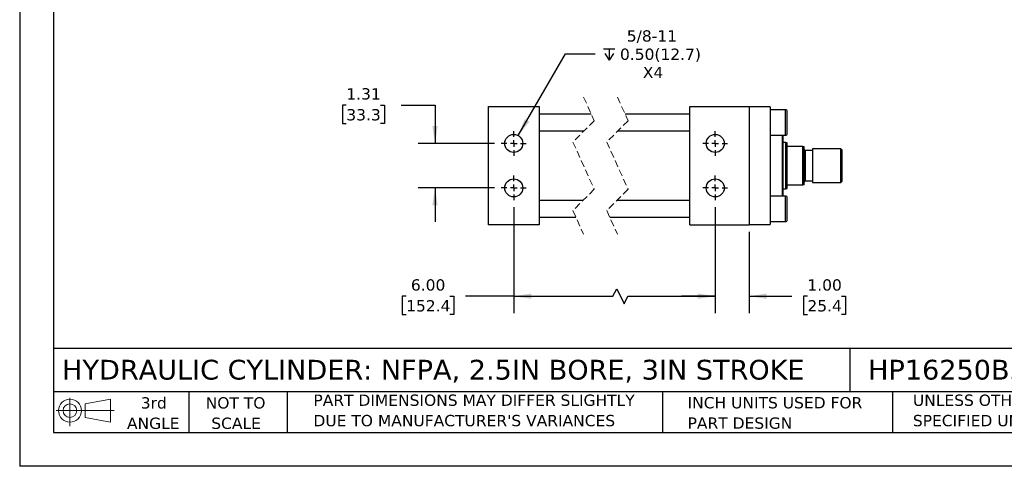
# Model space of a CAD drawing. Header units: inches. Extents: x 0 to 44, y 0 to 34.
# Tile 1 of 3: x 0 to 29.1, y 0 to 13.2. Entities that reach past the tile are written whole.
import ezdxf

# ---------------------------------------------------------------- set-up
doc = ezdxf.new("R2010")
doc.units = ezdxf.units.IN
doc.header["$LTSCALE"] = 4
doc.header["$MEASUREMENT"] = 0
for name, pattern in [('SLD-Center', [0.75, 0.6, -0.05, 0.05, -0.05]), ('SLD-Dashed', [0.075, 0.05, -0.025]), ('SLD-Solid', [0])]:
    doc.linetypes.add(name, pattern=pattern)
doc.layers.add('CENTER', color=40, linetype='SLD-Center')
doc.layers.add('SLD-DEFPOINTS', color=7, linetype='Continuous')
doc.layers.add('DIMENSIONS', color=140, linetype='SLD-Solid', lineweight=25)
doc.layers.add('TEXT', color=140, linetype='SLD-Solid', lineweight=25)
doc.styles.add('SLDTEXTSTYLE0', font='VERDANA.TTF')
doc.dimstyles.new('SLDDIMSTYLE0', dxfattribs={"dimtxt": 0.339844, "dimasz": 0.52, "dimexe": 0, "dimexo": 0.0625, "dimgap": 0.084961, "dimtad": 0, "dimtih": 1, "dimtoh": 1, "dimrnd": 1e-09, "dimzin": 4, "dimdsep": 46, "dimtxsty": 'SLDTEXTSTYLE0', "dimsah": 1, "dimcen": 0.09, "dimadec": 0, "dimazin": 1, "dimtfac": 1, "dimtofl": 0, "dimtmove": 0, "dimatfit": 3, "dimfxl": 0, "dimfrac": 2, "dimtolj": 1, "dimtzin": 12, "dimarcsym": 0})
doc.dimstyles.new('SLDDIMSTYLE2', dxfattribs={"dimtxt": 0.339844, "dimasz": 0.52, "dimexe": 0, "dimexo": 0.0625, "dimgap": 0.084961, "dimtad": 0, "dimtih": 1, "dimtoh": 1, "dimrnd": 1e-09, "dimzin": 12, "dimdsep": 46, "dimtxsty": 'SLDTEXTSTYLE0', "dimsah": 1, "dimcen": 0.09, "dimadec": 0, "dimazin": 3, "dimtfac": 1, "dimtmove": 0, "dimatfit": 0, "dimfxl": 0, "dimfrac": 2, "dimtolj": 1, "dimtzin": 12, "dimarcsym": 0})
doc.dimstyles.new('SLDDIMSTYLE4', dxfattribs={"dimtxt": 0.339844, "dimasz": 0.52, "dimexe": 0, "dimexo": 0.0625, "dimgap": 0.084961, "dimtad": 0, "dimtih": 1, "dimtoh": 1, "dimrnd": 1e-09, "dimzin": 4, "dimdsep": 46, "dimtxsty": 'SLDTEXTSTYLE0', "dimsah": 1, "dimcen": 0.09, "dimadec": 0, "dimazin": 1, "dimtfac": 1, "dimtmove": 0, "dimatfit": 0, "dimfxl": 0, "dimfrac": 2, "dimtolj": 1, "dimtzin": 12, "dimarcsym": 0})
doc.dimstyles.new('SLDDIMSTYLE6', dxfattribs={"dimtxt": 0.339844, "dimasz": 0.52, "dimexe": 0, "dimexo": 0.0625, "dimgap": 0.084961, "dimtad": 0, "dimtih": 1, "dimtoh": 1, "dimrnd": 1e-09, "dimzin": 12, "dimdsep": 46, "dimtxsty": 'SLDTEXTSTYLE0', "dimsah": 1, "dimcen": 0, "dimadec": 0, "dimazin": 3, "dimtfac": 1, "dimtofl": 0, "dimtmove": 0, "dimatfit": 3, "dimfxl": 0, "dimfrac": 2, "dimtolj": 1, "dimtzin": 12, "dimarcsym": 0})

# ---------------------------------------------------------------- blocks, each defined once
blk = doc.blocks.new('Block11')
at = {"color": 7, "linetype": 'SLD-Solid', "lineweight": 18}
for p, q in [((0.408, 0.836), (0.408, 0)), ((0.863, 0.656), (1.602, 0.792)), ((0.863, 0.251), (0.863, 0.656)), ((1.602, 0.792), (1.602, 0.115)), ((0, 0.454), (1.712, 0.454)), ((0.863, 0.251), (1.602, 0.115))]:
    blk.add_line(p, q, dxfattribs=at)
for radius in [0.339, 0.202]:
    blk.add_circle((0.408, 0.454), radius, dxfattribs=at)
blk = doc.blocks.new('Block12')
at = {"layer": 'SLD-DEFPOINTS'}
blk.add_blockref('Block11', (0, 0), dxfattribs=at)
blk = doc.blocks.new('SW_NOTE_0_2')
at = {"layer": 'TEXT', "color": 0, "char_height": 0.33333, "attachment_point": 1, "style": 'SLDTEXTSTYLE0'}
for s, insert in [('UNLESS OTHERWISE ', (0, 0.423)), ('SPECIFIED UNITS ARE:', (0, -0.179))]:
    blk.add_mtext(s, dxfattribs=dict(at, insert=insert))
blk = doc.blocks.new('SW_NOTE_0_3')
at = {"layer": 'TEXT', "color": 0, "char_height": 0.33333, "attachment_point": 1, "style": 'SLDTEXTSTYLE0'}
for s, insert in [('PART DIMENSIONS MAY DIFFER SLIGHTLY ', (0, 0.423)), ("DUE TO MANUFACTURER'S VARIANCES", (0, -0.179))]:
    blk.add_mtext(s, dxfattribs=dict(at, insert=insert))
blk = doc.blocks.new('SW_NOTE_0_4')
at = {"layer": 'TEXT', "color": 0, "char_height": 0.3333, "attachment_point": 2, "style": 'SLDTEXTSTYLE0'}
for s, insert in [('NOT TO', (0.828, 0.423)), ('SCALE', (0.843, -0.179))]:
    blk.add_mtext(s, dxfattribs=dict(at, insert=insert))
blk = doc.blocks.new('SW_NOTE_0_5')
at = {"layer": 'TEXT', "color": 0, "char_height": 0.3333, "attachment_point": 2, "style": 'SLDTEXTSTYLE0'}
for s, insert in [('3rd', (0.365, 0.423)), ('ANGLE', (0.349, -0.179))]:
    blk.add_mtext(s, dxfattribs=dict(at, insert=insert))
blk = doc.blocks.new('SW_NOTE_0_6')
at = {"layer": 'TEXT', "color": 0, "char_height": 0.33333, "attachment_point": 1, "style": 'SLDTEXTSTYLE0'}
for s, insert in [('INCH UNITS USED FOR ', (0, 0.423)), ('PART DESIGN', (0, -0.179))]:
    blk.add_mtext(s, dxfattribs=dict(at, insert=insert))
blk = doc.blocks.new('SW_SYMBOL_HOLE_DEPTH')
at = {"layer": 'DIMENSIONS', "color": 0}
for p, q in [((0, 138), (126, 138)), ((63, 138), (63, 12)), ((16, 87), (63, 12)), ((110, 87), (63, 12))]:
    blk.add_line(p, q, dxfattribs=at)
blk = doc.blocks.new('_D_18')
at = {"layer": 'DIMENSIONS'}
for p, q in [((14.732, 9.765), (16.128, 12.184)), ((16.128, 12.184), (17.003, 12.184))]:
    blk.add_line(p, q, dxfattribs=at)
blk.add_solid([(14.732, 9.765), (15.061, 10.175), (14.923, 10.255)], dxfattribs=at)
at = {"layer": 'DIMENSIONS', "xscale": 0.002688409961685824, "yscale": 0.002688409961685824, "zscale": 0.002688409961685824}
blk.add_blockref('SW_SYMBOL_HOLE_DEPTH', (17.253, 11.958), dxfattribs=at)
at = {"layer": 'DIMENSIONS', "char_height": 0.3333, "attachment_point": 1, "style": 'SLDTEXTSTYLE0'}
for s, insert in [('5/8-11', (17.941, 12.877)), ('0.50(12.7)', (17.739, 12.337)), ('X4', (18.414, 11.797))]:
    blk.add_mtext(s, dxfattribs=dict(at, insert=insert))
blk = doc.blocks.new('_D_19')
at = {"layer": 'DIMENSIONS'}
for p, q in [((9.652, 10.666), (9.538, 10.666)), ((9.538, 10.666), (9.538, 10.126)), ((10.662, 10.666), (10.776, 10.666)), ((10.776, 10.666), (10.776, 10.126)), ((11.274, 10.666), (12.274, 10.666)), ((12.274, 10.666), (12.274, 9.535)), ((9.538, 10.126), (9.652, 10.126)), ((10.776, 10.126), (10.662, 10.126)), ((14.034, 9.535), (11.774, 9.535)), ((14.034, 8.223), (11.774, 8.223)), ((12.274, 8.223), (12.274, 7.223))]:
    blk.add_line(p, q, dxfattribs=at)
for points in [[(12.274, 9.535), (12.354, 10.055), (12.194, 10.055)], [(12.274, 8.223), (12.194, 7.703), (12.354, 7.703)]]:
    blk.add_solid(points, dxfattribs=at)
at = {"layer": 'DIMENSIONS', "char_height": 0.3333, "attachment_point": 1, "style": 'SLDTEXTSTYLE0'}
for s, insert in [('1.31', (9.652, 11.166)), ('33.3', (9.652, 10.549))]:
    blk.add_mtext(s, dxfattribs=dict(at, insert=insert))
blk = doc.blocks.new('_D_20')
at = {"layer": 'DIMENSIONS'}
for p, q in [((14.599, 7.658), (14.599, 4.524)), ((20.555, 7.658), (20.555, 4.524)), ((17.531, 5.024), (17.642, 5.246)), ((17.642, 5.246), (17.864, 4.802)), ((11.42, 5.024), (11.306, 5.024)), ((11.306, 5.024), (11.306, 4.484)), ((12.713, 5.024), (12.827, 5.024)), ((12.827, 5.024), (12.827, 4.484)), ((14.599, 5.024), (13.173, 5.024)), ((14.599, 5.024), (17.531, 5.024)), ((17.864, 4.802), (17.975, 5.024)), ((17.975, 5.024), (20.555, 5.024)), ((11.306, 4.484), (11.42, 4.484)), ((12.827, 4.484), (12.713, 4.484))]:
    blk.add_line(p, q, dxfattribs=at)
for points in [[(14.599, 5.024), (15.119, 4.944), (15.119, 5.104)], [(20.555, 5.024), (20.035, 5.104), (20.035, 4.944)]]:
    blk.add_solid(points, dxfattribs=at)
at = {"layer": 'DIMENSIONS', "char_height": 0.3333, "attachment_point": 1, "style": 'SLDTEXTSTYLE0'}
for s, insert in [('6.00', (11.561, 5.523)), ('152.4', (11.42, 4.907))]:
    blk.add_mtext(s, dxfattribs=dict(at, insert=insert))
blk = doc.blocks.new('_D_21')
at = {"layer": 'DIMENSIONS'}
for p, q in [((20.555, 7.658), (20.555, 4.524)), ((21.555, 6.929), (21.555, 4.524)), ((20.555, 5.024), (19.555, 5.024)), ((21.555, 5.024), (22.817, 5.024)), ((23.277, 5.024), (23.163, 5.024)), ((23.163, 5.024), (23.163, 4.484)), ((24.287, 5.024), (24.401, 5.024)), ((24.401, 5.024), (24.401, 4.484)), ((23.163, 4.484), (23.277, 4.484)), ((24.401, 4.484), (24.287, 4.484))]:
    blk.add_line(p, q, dxfattribs=at)
for points in [[(20.555, 5.024), (20.035, 5.104), (20.035, 4.944)], [(21.555, 5.024), (22.075, 4.944), (22.075, 5.104)]]:
    blk.add_solid(points, dxfattribs=at)
at = {"layer": 'DIMENSIONS', "char_height": 0.3333, "attachment_point": 1, "style": 'SLDTEXTSTYLE0'}
for s, insert in [('1.00', (23.277, 5.523)), ('25.4', (23.277, 4.907))]:
    blk.add_mtext(s, dxfattribs=dict(at, insert=insert))
blk = doc.blocks.new('SW_CENTERMARKSYMBOL_6')
at = {"layer": 'CENTER', "color": 0}
for p, q in [((0, 0.2), (0, 0.366)), ((-0.2, 0), (-0.366, 0)), ((0, 0), (-0.1, 0)), ((0, 0), (0, 0.1)), ((0, 0), (0, -0.1)), ((0, 0), (0.1, 0)), ((0.2, 0), (0.366, 0)), ((0, -0.2), (0, -0.366))]:
    blk.add_line(p, q, dxfattribs=at)
blk = doc.blocks.new('SW_CENTERMARKSYMBOL_7')
at = {"layer": 'CENTER', "color": 0}
for p, q in [((0, 0.2), (0, 0.366)), ((-0.2, 0), (-0.366, 0)), ((0, 0), (-0.1, 0)), ((0, 0), (0, 0.1)), ((0, 0), (0, -0.1)), ((0, 0), (0.1, 0)), ((0.2, 0), (0.366, 0)), ((0, -0.2), (0, -0.366))]:
    blk.add_line(p, q, dxfattribs=at)
blk = doc.blocks.new('SW_CENTERMARKSYMBOL_8')
at = {"layer": 'CENTER', "color": 0}
for p, q in [((0, 0.2), (0, 0.366)), ((-0.2, 0), (-0.366, 0)), ((0, 0), (-0.1, 0)), ((0, 0), (0, 0.1)), ((0, 0), (0, -0.1)), ((0, 0), (0.1, 0)), ((0.2, 0), (0.366, 0)), ((0, -0.2), (0, -0.366))]:
    blk.add_line(p, q, dxfattribs=at)
blk = doc.blocks.new('SW_CENTERMARKSYMBOL_9')
at = {"layer": 'CENTER', "color": 0}
for p, q in [((0, 0.2), (0, 0.366)), ((-0.2, 0), (-0.366, 0)), ((0, 0), (-0.1, 0)), ((0, 0), (0, 0.1)), ((0, 0), (0, -0.1)), ((0, 0), (0.1, 0)), ((0.2, 0), (0.366, 0)), ((0, -0.2), (0, -0.366))]:
    blk.add_line(p, q, dxfattribs=at)

msp = doc.modelspace()

# ---------------------------------------------------------------- linework, layer by layer
at = {"color": 7, "linetype": 'SLD-Solid'}
for p in [(0, 34), (44, 0)]:
    msp.add_line(p, (0, 0), dxfattribs=at)
at = {"color": 7, "linetype": 'SLD-Dashed', "lineweight": 18}
for p, q in [((16.664, 10.904), (16.979, 10.207)), ((17.664, 10.904), (17.979, 10.207)), ((16.979, 10.207), (16.349, 9.577)), ((17.979, 10.207), (17.349, 9.577)), ((16.349, 9.577), (16.979, 8.182)), ((17.349, 9.577), (17.979, 8.182)), ((16.979, 8.182), (16.349, 7.552)), ((17.979, 8.182), (17.349, 7.552)), ((16.349, 7.552), (16.664, 6.854)), ((17.349, 7.552), (17.664, 6.854))]:
    msp.add_line(p, q, dxfattribs=at)
for p, q in [((13.849, 10.629), (15.349, 10.629)), ((13.849, 7.129), (13.849, 10.629)), ((15.349, 10.629), (15.349, 7.129)), ((19.805, 10.629), (21.555, 10.629)), ((19.805, 7.129), (19.805, 10.629)), ((21.555, 10.629), (21.555, 7.129)), ((22.18, 10.619), (21.555, 10.619)), ((22.18, 10.619), (22.18, 7.139)), ((22.63, 10.529), (22.18, 10.529)), ((22.63, 10.154), (22.63, 10.529)), ((22.68, 9.829), (22.68, 10.479)), ((16.89, 10.404), (15.349, 10.404)), ((19.805, 10.404), (17.89, 10.404)), ((15.349, 9.904), (16.677, 9.904)), ((17.677, 9.904), (19.805, 9.904)), ((22.63, 9.779), (22.63, 10.154)), ((22.18, 9.779), (22.63, 9.779)), ((22.542, 8.879), (22.542, 9.779)), ((22.562, 7.979), (22.562, 9.779)), ((22.637, 9.567), (22.562, 9.567)), ((22.681, 9.551), (22.637, 9.567)), ((22.637, 8.192), (22.637, 9.567)), ((22.681, 9.473), (22.681, 9.551)), ((22.681, 8.285), (22.681, 9.473)), ((23.142, 9.442), (22.712, 9.442)), ((23.142, 8.317), (23.142, 9.442)), ((23.142, 9.442), (23.181, 9.442)), ((23.181, 8.317), (23.181, 9.442)), ((23.431, 9.331), (23.212, 9.331)), ((23.212, 9.331), (23.212, 8.428)), ((24.267, 9.379), (23.431, 9.379)), ((23.431, 9.379), (23.431, 8.379)), ((24.306, 9.34), (24.267, 9.379)), ((24.267, 8.379), (24.267, 9.379)), ((24.306, 8.418), (24.306, 9.34)), ((22.542, 7.979), (22.542, 8.879)), ((22.562, 8.192), (22.637, 8.192)), ((22.637, 8.192), (22.681, 8.208)), ((22.681, 8.208), (22.681, 8.285)), ((22.712, 8.317), (23.142, 8.317)), ((23.181, 8.317), (23.142, 8.317)), ((23.212, 8.428), (23.431, 8.428)), ((23.431, 8.379), (24.267, 8.379)), ((24.267, 8.379), (24.306, 8.418)), ((22.63, 7.979), (22.18, 7.979)), ((22.63, 7.229), (22.63, 7.979)), ((22.68, 7.604), (22.68, 7.929)), ((16.652, 7.854), (15.349, 7.854)), ((19.805, 7.854), (17.652, 7.854)), ((22.68, 7.279), (22.68, 7.604)), ((15.349, 7.354), (16.439, 7.354)), ((17.439, 7.354), (19.805, 7.354)), ((15.349, 7.129), (13.849, 7.129)), ((19.805, 7.129), (21.555, 7.129)), ((21.555, 7.139), (22.18, 7.139)), ((22.18, 7.229), (22.63, 7.229))]:
    msp.add_line(p, q)
for centre in [(14.599, 9.535), (20.555, 9.535), (14.599, 8.223), (20.555, 8.223)]:
    msp.add_circle(centre, 0.266)
for centre, radius, start, end in [((22.63, 10.479), 0.05, 359.9997, 90.0002), ((22.63, 9.829), 0.05, 269.9998, 0.0003), ((23.212, 9.362), 0.0312, 179.9995, 270.0004), ((23.212, 8.396), 0.0312, 89.9996, 180.0005), ((22.63, 7.929), 0.05, 359.9997, 90.0002), ((22.63, 7.279), 0.05, 269.9998, 0.0003)]:
    msp.add_arc(centre, radius, start, end)
for points, knots in [([(22.712, 9.442), (22.71, 9.442), (22.706, 9.442), (22.7, 9.444), (22.693, 9.448), (22.684, 9.456), (22.681, 9.466), (22.681, 9.472), (22.681, 9.473)], [0, 0, 0, 0, 0.122723, 0.236209, 0.400646, 0.625866, 0.957038, 1, 1, 1, 1]), ([(22.681, 8.285), (22.682, 8.291), (22.683, 8.299), (22.689, 8.307), (22.695, 8.312), (22.702, 8.315), (22.708, 8.316), (22.711, 8.317), (22.712, 8.317)], [0, 0, 0, 0, 0.322425, 0.477163, 0.661271, 0.794626, 0.922286, 1, 1, 1, 1])]:
    msp.add_open_spline(points, degree=3, knots=knots)
at = {"layer": 'TEXT'}
for p, q in [((1, 33), (1, 1)), ((43, 3.484), (1, 3.484)), ((24.529, 3.484), (24.529, 2.2)), ((43, 2.2), (1, 2.2)), ((5, 2.2), (5, 1)), ((7.907, 2.2), (7.907, 1)), ((18.999, 2.2), (18.999, 1)), ((25.792, 2.2), (25.792, 1)), ((1, 1), (43, 1))]:
    msp.add_line(p, q, dxfattribs=at)

# ---------------------------------------------------------------- block references
at = {"layer": 'CENTER'}
for name, p in [('SW_CENTERMARKSYMBOL_7', (14.599, 9.535)), ('SW_CENTERMARKSYMBOL_8', (20.555, 9.535)), ('SW_CENTERMARKSYMBOL_6', (14.599, 8.223)), ('SW_CENTERMARKSYMBOL_9', (20.555, 8.223))]:
    msp.add_blockref(name, p, dxfattribs=at)
at = {"layer": 'SLD-DEFPOINTS'}
msp.add_blockref('Block12', (1.077, 1.19), dxfattribs=at)
at = {"layer": 'TEXT'}
for name, p in [('SW_NOTE_0_5', (3.598, 1.617)), ('SW_NOTE_0_4', (5.552, 1.617)), ('SW_NOTE_0_3', (8.68, 1.696)), ('SW_NOTE_0_6', (19.737, 1.622)), ('SW_NOTE_0_2', (26.395, 1.696))]:
    msp.add_blockref(name, p, dxfattribs=at)

# ---------------------------------------------------------------- texts
at = {"layer": 'TEXT', "attachment_point": 1, "style": 'SLDTEXTSTYLE0'}
for s, insert, char_height in [('HYDRAULIC CYLINDER: NFPA, 2.5IN BORE, 3IN STROKE', (1.254, 3.145), 0.58333), ('HP16250B3S', (25.072, 3.145), 0.5833)]:
    msp.add_mtext(s, dxfattribs=dict(at, insert=insert, char_height=char_height))

# ---------------------------------------------------------------- dimensions: what is measured, and where the dimension line sits
at = {"layer": 'DIMENSIONS'}
dim = msp.add_diameter_dim_2p(p1=(14.466, 9.305), p2=(14.732, 9.765), text='5/8-11\\P{\\fGDT;x}0.50(12.7)\\PX4', dimstyle='SLDDIMSTYLE6', override={"dimpost": '<>'}, dxfattribs=at)
dim.commit()
dim.dimension.update_dxf_attribs({"geometry": '_D_18', "text_midpoint": (18.708, 12.184), "dimtype": 163})
dim = msp.add_linear_dim(base=(12.274, 8.223), p1=(14.234, 9.535), p2=(14.234, 8.223), angle=90, dimstyle='SLDDIMSTYLE2', dxfattribs=at)
dim.commit()
dim.dimension.update_dxf_attribs({"geometry": '_D_19', "text_midpoint": (12.274, 10.666), "dimtype": 160})
dim = msp.add_linear_dim(base=(20.555, 5.024), p1=(14.599, 7.858), p2=(20.555, 7.858), text='6.00', dimstyle='SLDDIMSTYLE0', dxfattribs=at)
dim.commit()
dim.dimension.update_dxf_attribs({"geometry": '_D_20', "text_midpoint": (12.066, 5.024), "dimtype": 160})
dim = msp.add_linear_dim(base=(21.555, 5.024), p1=(20.555, 7.858), p2=(21.555, 7.129), dimstyle='SLDDIMSTYLE4', dxfattribs=at)
dim.commit()
dim.dimension.update_dxf_attribs({"geometry": '_D_21', "text_midpoint": (23.782, 5.024), "dimtype": 160})

doc.saveas('drawing.dxf')
